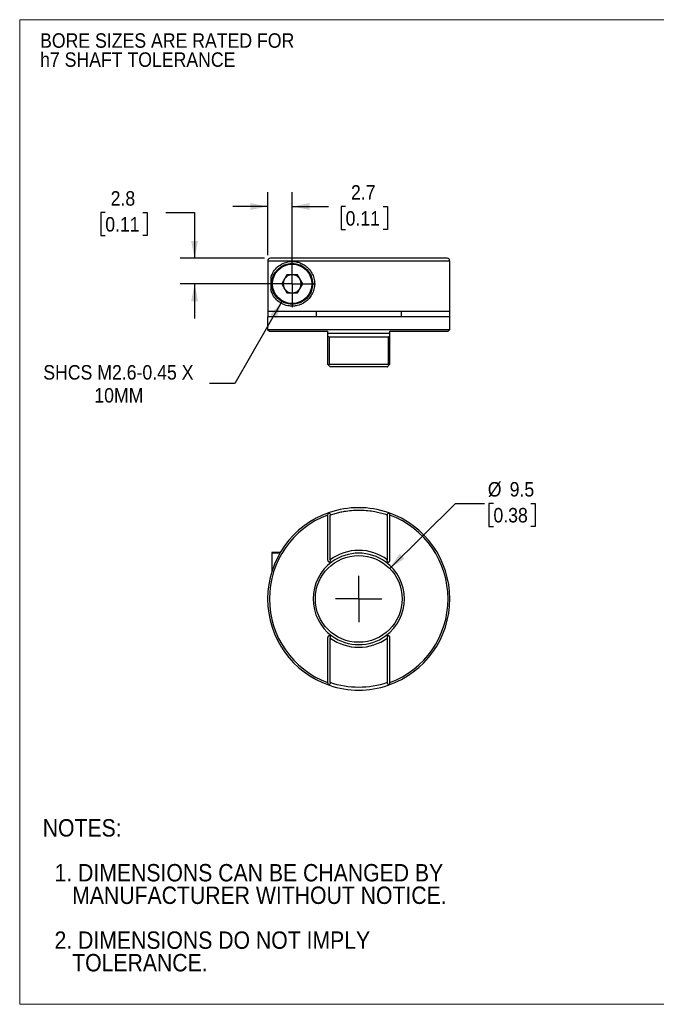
# Model space of a CAD drawing. Header units: millimetres. Extents: x 0 to 140, y 0 to 108.
# Tile 1 of 2: x 0 to 70, y 0 to 108. Entities that reach past the tile are written whole.
import ezdxf

# ---------------------------------------------------------------- set-up
doc = ezdxf.new("R2010")
doc.units = ezdxf.units.MM
doc.header["$LTSCALE"] = 0.5
doc.linetypes.add('SLD-Solid', pattern=[0])
doc.layers.add('SLD-0', color=7, linetype='SLD-Solid', lineweight=25)
doc.layers.add('TEXT', color=140, linetype='SLD-Solid', lineweight=25)
doc.styles.add('SLDTEXTSTYLE0', font='GOTHIC.TTF', dxfattribs={"width": 0.913})
doc.dimstyles.new('SLDDIMSTYLE0', dxfattribs={"dimtxt": 1.5875, "dimasz": 1.905, "dimexe": 0, "dimexo": 0.0625, "dimgap": 0.396875, "dimtad": 0, "dimtih": 1, "dimtoh": 1, "dimdec": 1, "dimrnd": 1e-09, "dimzin": 12, "dimdsep": 46, "dimtxsty": 'SLDTEXTSTYLE0', "dimsah": 1, "dimcen": 0, "dimadec": 0, "dimazin": 3, "dimtfac": 1, "dimtdec": 1, "dimtofl": 0, "dimtmove": 0, "dimatfit": 3, "dimfxl": 0, "dimfrac": 2, "dimtolj": 1, "dimtzin": 12, "dimarcsym": 0})
doc.dimstyles.new('SLDDIMSTYLE3', dxfattribs={"dimtxt": 1.5875, "dimasz": 1.905, "dimexe": 0, "dimexo": 0.0625, "dimgap": 0.396875, "dimtad": 0, "dimtih": 1, "dimtoh": 1, "dimdec": 1, "dimrnd": 1e-09, "dimzin": 12, "dimdsep": 46, "dimtxsty": 'SLDTEXTSTYLE0', "dimsah": 1, "dimcen": 0.09, "dimadec": 0, "dimazin": 3, "dimtfac": 1, "dimtdec": 1, "dimtmove": 0, "dimatfit": 0, "dimfxl": 0, "dimfrac": 2, "dimtolj": 1, "dimtzin": 12, "dimarcsym": 0})
doc.dimstyles.new('SLDDIMSTYLE4', dxfattribs={"dimtxt": 1.5875, "dimasz": 1.905, "dimexe": 0, "dimexo": 0.0625, "dimgap": 0.396875, "dimtad": 0, "dimtih": 1, "dimtoh": 1, "dimdec": 1, "dimrnd": 1e-09, "dimzin": 12, "dimdsep": 46, "dimtxsty": 'SLDTEXTSTYLE0', "dimsah": 1, "dimcen": 0, "dimadec": 0, "dimazin": 3, "dimtfac": 1, "dimtdec": 1, "dimtofl": 0, "dimtmove": 0, "dimatfit": 3, "dimfxl": 0, "dimfrac": 2, "dimtolj": 1, "dimtzin": 12, "dimarcsym": 0})

# ---------------------------------------------------------------- blocks, each defined once
blk = doc.blocks.new('Block2')
at = {"color": 7, "linetype": 'SLD-Solid', "lineweight": 18}
for p, q in [((139.7, 107.95), (0, 107.95)), ((0, 0), (0, 107.95)), ((139.7, 0), (0, 0))]:
    blk.add_line(p, q, dxfattribs=at)
blk = doc.blocks.new('SW_NOTE_0_2')
at = {"layer": 'SLD-0', "color": 0, "char_height": 1.5875, "attachment_point": 1, "style": 'SLDTEXTSTYLE0'}
for s, insert in [('BORE SIZES ARE RATED FOR ', (0, 2.03)), ('h7 SHAFT TOLERANCE', (0, -0.06))]:
    blk.add_mtext(s, dxfattribs=dict(at, insert=insert))
blk = doc.blocks.new('SW_NOTE_0_3')
at = {"layer": 'TEXT', "color": 0, "char_height": 1.905, "attachment_point": 1, "style": 'SLDTEXTSTYLE0'}
for s, insert in [('NOTES:', (0, 2.43)), ('  1. DIMENSIONS CAN BE CHANGED BY     ', (0, -2.49)), ('     MANUFACTURER WITHOUT NOTICE.', (0, -4.96)), ('  2. DIMENSIONS DO NOT IMPLY ', (0, -9.88)), ('     TOLERANCE.', (0, -12.35))]:
    blk.add_mtext(s, dxfattribs=dict(at, insert=insert))
blk = doc.blocks.new('_D')
at = {"layer": 'SLD-0'}
for p, q in [((40.6, 47.79), (47.83, 54.91)), ((47.83, 54.91), (51.01, 54.91)), ((51.98, 54.91), (51.49, 54.91)), ((51.49, 54.91), (51.49, 52.39)), ((56.08, 54.91), (56.56, 54.91)), ((56.56, 54.91), (56.56, 52.39)), ((51.49, 52.39), (51.98, 52.39)), ((56.56, 52.39), (56.08, 52.39))]:
    blk.add_line(p, q, dxfattribs=at)
blk.add_solid([(40.6, 47.79), (42.22, 48.86), (41.69, 49.4)], dxfattribs=at)
at = {"layer": 'SLD-0', "char_height": 1.587, "attachment_point": 1, "style": 'SLDTEXTSTYLE0'}
for s, insert in [('%%c', (51.36, 57.26)), ('9.5', (53.76, 57.26)), ('0.38', (51.98, 54.42))]:
    blk.add_mtext(s, dxfattribs=dict(at, insert=insert))
blk = doc.blocks.new('SW_CENTERMARKSYMBOL_0')
at = {"layer": 'SLD-0', "color": 0}
for q in [(0, 2.54), (-2.54, 0), (0, -2.54), (2.54, 0)]:
    blk.add_line((0, 0), q, dxfattribs=at)
blk = doc.blocks.new('_D_4')
at = {"layer": 'SLD-0'}
for p, q in [((9.39, 86.8), (8.91, 86.8)), ((8.91, 86.8), (8.91, 84.28)), ((13.5, 86.8), (13.98, 86.8)), ((13.98, 86.8), (13.98, 84.28)), ((16.02, 86.81), (19.19, 86.81)), ((19.19, 86.81), (19.19, 81.79)), ((8.91, 84.28), (9.39, 84.28)), ((13.98, 84.28), (13.5, 84.28)), ((26.88, 81.79), (17.61, 81.79)), ((29.27, 78.99), (17.61, 78.99)), ((19.19, 78.99), (19.19, 75.18))]:
    blk.add_line(p, q, dxfattribs=at)
for points in [[(19.19, 81.79), (19.57, 83.7), (18.81, 83.7)], [(19.19, 78.99), (18.81, 77.09), (19.57, 77.09)]]:
    blk.add_solid(points, dxfattribs=at)
at = {"layer": 'SLD-0', "char_height": 1.587, "attachment_point": 1, "style": 'SLDTEXTSTYLE0'}
for s, insert in [('2.8', (9.98, 89.15)), ('0.11', (9.39, 86.31))]:
    blk.add_mtext(s, dxfattribs=dict(at, insert=insert))
blk = doc.blocks.new('_D_5')
at = {"layer": 'SLD-0'}
for p, q in [((27.21, 82.13), (27.21, 89.06)), ((29.9, 79.63), (29.9, 89.06)), ((27.21, 87.47), (23.4, 87.47)), ((29.9, 87.47), (33.89, 87.47)), ((35.76, 87.46), (35.28, 87.46)), ((35.28, 87.46), (35.28, 84.94)), ((39.87, 87.46), (40.35, 87.46)), ((40.35, 87.46), (40.35, 84.94)), ((35.28, 84.94), (35.76, 84.94)), ((40.35, 84.94), (39.87, 84.94))]:
    blk.add_line(p, q, dxfattribs=at)
for points in [[(27.21, 87.47), (25.31, 87.85), (25.31, 87.09)], [(29.9, 87.47), (31.81, 87.09), (31.81, 87.85)]]:
    blk.add_solid(points, dxfattribs=at)
at = {"layer": 'SLD-0', "char_height": 1.587, "attachment_point": 1, "style": 'SLDTEXTSTYLE0'}
for s, insert in [('2.7', (36.35, 89.81)), ('0.11', (35.76, 86.96))]:
    blk.add_mtext(s, dxfattribs=dict(at, insert=insert))
blk = doc.blocks.new('_D_6')
at = {"layer": 'SLD-0'}
for p, q in [((28.78, 77.05), (23.59, 68.05)), ((23.59, 68.05), (20.81, 68.05))]:
    blk.add_line(p, q, dxfattribs=at)
blk.add_solid([(28.78, 77.05), (27.5, 75.59), (28.16, 75.2)], dxfattribs=at)
at = {"layer": 'SLD-0', "attachment_point": 1, "style": 'SLDTEXTSTYLE0'}
for s, insert, char_height in [('SHCS M2.6-0.45 X', (2.59, 70.08), 1.5875), ('10MM', (8.19, 67.56), 1.587)]:
    blk.add_mtext(s, dxfattribs=dict(at, insert=insert, char_height=char_height))
blk = doc.blocks.new('SW_CENTERMARKSYMBOL_1')
at = {"layer": 'SLD-0', "color": 0}
for q in [(0, 2.54), (-2.54, 0), (0, -2.54), (2.54, 0)]:
    blk.add_line((0, 0), q, dxfattribs=at)

msp = doc.modelspace()

# ---------------------------------------------------------------- linework, layer by layer
for p, q in [((27.21, 81.49), (27.21, 75.99)), ((47.2, 81.49), (27.21, 81.49)), ((47.2, 75.99), (47.2, 81.49)), ((29.33, 79.99), (28.75, 78.99)), ((30.48, 79.99), (29.33, 79.99)), ((31.06, 78.99), (30.48, 79.99)), ((27.55, 79.67), (27.55, 78.32)), ((28.75, 78.99), (29.33, 77.99)), ((30.48, 77.99), (31.06, 78.99)), ((29.33, 77.99), (30.48, 77.99)), ((27.21, 75.99), (47.2, 75.99)), ((27.25, 75.39), (27.25, 75.99)), ((32.55, 75.39), (32.55, 75.99)), ((41.86, 75.99), (41.86, 75.39)), ((47.15, 75.99), (47.15, 75.39)), ((27.2, 75.39), (27.2, 73.99)), ((47.2, 75.39), (27.2, 75.39)), ((47.2, 73.99), (47.2, 75.39)), ((27.2, 73.99), (27.4, 73.79)), ((27.2, 73.99), (47.2, 73.99)), ((27.4, 73.79), (33.78, 73.79)), ((33.78, 73.59), (40.63, 73.59)), ((40.63, 73.79), (47, 73.79)), ((47, 73.79), (47.2, 73.99)), ((33.78, 73.39), (33.78, 70.19)), ((33.98, 70.19), (33.98, 73.19)), ((33.98, 73.19), (40.43, 73.19)), ((40.43, 73.19), (40.43, 70.19)), ((40.63, 70.19), (40.63, 73.39)), ((33.89, 70.09), (33.78, 70.19)), ((33.98, 70.19), (40.43, 70.19)), ((40.63, 70.19), (40.52, 70.09)), ((33.78, 53.64), (33.78, 48.75)), ((34.08, 48.75), (34.08, 53.64)), ((40.33, 53.64), (40.33, 48.75)), ((40.63, 48.75), (40.63, 53.64)), ((27.65, 49.45), (27.65, 47.42)), ((28.54, 49.45), (27.65, 49.45)), ((33.78, 40.16), (33.78, 35.27)), ((34.08, 35.27), (34.08, 40.16)), ((40.33, 40.16), (40.33, 35.27)), ((40.63, 35.27), (40.63, 40.16))]:
    msp.add_line(p, q)
for centre, radius in [((29.9, 78.99), 2.25), ((37.2, 44.45), 4.76)]:
    msp.add_circle(centre, radius)
for centre, radius, start, end in [((46.9, 81.49), 0.3, 0, 90), ((29.9, 78.99), 1, 90, 150), ((29.9, 78.99), 1, 30, 90), ((29.9, 78.99), 1, 150, 210), ((29.9, 78.99), 1, 330, 30), ((29.9, 78.99), 1, 210, 270), ((29.9, 78.99), 1, 270, 330), ((37.2, 44.45), 10, 71.2061, 108.7939), ((37.2, 44.45), 10, 108.7939, 251.2061), ((37.2, 44.45), 9.8, 110.4561, 249.5439), ((34.08, 53.64), 0.3, 130.0203, 180), ((37.2, 44.45), 10, 0, 71.2061), ((40.33, 53.64), 0.3, 0, 49.9797), ((37.2, 44.45), 9.8, 290.4561, 69.5439), ((27.75, 49.45), 0.1, 90, 180), ((34.08, 48.75), 0.3, 180, 256.7958), ((37.2, 44.45), 5.01, 53.9681, 126.0319), ((40.33, 48.75), 0.3, 283.2042, 0), ((37.2, 44.45), 5.01, 126.0319, 233.9681), ((37.2, 44.45), 5.01, 306.0319, 53.9681), ((37.2, 44.45), 10, 288.7939, 0), ((34.08, 40.16), 0.3, 103.2042, 180), ((37.2, 44.45), 5.01, 233.9681, 306.0319), ((40.33, 40.16), 0.3, 0, 76.7958), ((34.08, 35.27), 0.3, 180, 229.9797), ((37.2, 44.45), 10, 251.2061, 288.7939), ((40.33, 35.27), 0.3, 310.0203, 0)]:
    msp.add_arc(centre, radius, start, end)
for points, knots in [([(27.51, 81.79), (27.43, 81.79), (27.35, 81.76), (27.24, 81.65), (27.21, 81.57), (27.21, 81.49)], [0, 0, 0, 0, 0.5, 0.5, 1, 1, 1, 1]), ([(46.9, 81.79), (46.9, 81.79), (45.91, 81.79), (42.34, 81.79), (39.92, 81.79), (34.84, 81.79), (32.38, 81.79), (28.69, 81.79), (27.6, 81.79), (27.51, 81.79)], [0, 0, 0, 0, 0.25, 0.25, 0.5, 0.5, 0.75, 0.75, 1, 1, 1, 1]), ([(27.55, 79.67), (27.59, 79.8), (27.63, 79.92), (27.74, 80.14), (27.79, 80.24), (27.98, 80.53), (28.13, 80.7), (28.47, 81), (28.67, 81.12), (29.1, 81.32), (29.34, 81.39), (29.87, 81.46), (30.15, 81.45), (30.59, 81.35), (30.74, 81.3), (31.04, 81.17), (31.19, 81.09), (31.47, 80.89), (31.61, 80.76), (31.85, 80.49), (31.97, 80.33), (32.15, 79.99), (32.23, 79.8), (32.33, 79.41), (32.35, 79.21), (32.36, 78.8), (32.33, 78.6), (32.23, 78.21), (32.16, 78.02), (31.98, 77.67), (31.87, 77.52), (31.62, 77.23), (31.48, 77.11), (31.06, 76.8), (30.75, 76.67), (30.31, 76.57), (30.16, 76.55), (29.88, 76.54), (29.74, 76.55), (29.35, 76.59), (29.11, 76.66), (28.67, 76.86), (28.48, 76.99), (28.13, 77.28), (27.99, 77.45), (27.8, 77.74), (27.74, 77.84), (27.63, 78.07), (27.59, 78.18), (27.55, 78.32)], [0, 0, 0, 0, 0.03125, 0.03125, 0.0625, 0.0625, 0.125, 0.125, 0.1875, 0.1875, 0.25, 0.25, 0.3125, 0.3125, 0.34375, 0.34375, 0.375, 0.375, 0.40625, 0.40625, 0.4375, 0.4375, 0.46875, 0.46875, 0.5, 0.5, 0.53125, 0.53125, 0.5625, 0.5625, 0.59375, 0.59375, 0.625, 0.625, 0.6875, 0.6875, 0.71875, 0.71875, 0.75, 0.75, 0.8125, 0.8125, 0.875, 0.875, 0.9375, 0.9375, 0.96875, 0.96875, 1, 1, 1, 1]), ([(29.9, 76.84), (28.72, 76.84), (27.75, 77.81), (27.75, 80.18), (28.72, 81.14), (29.9, 81.14)], [0, 0, 0, 0, 0.5, 0.5, 1, 1, 1, 1]), ([(29.9, 81.14), (31.09, 81.14), (32.05, 80.18), (32.05, 77.81), (31.09, 76.84), (29.9, 76.84)], [0, 0, 0, 0, 0.5, 0.5, 1, 1, 1, 1]), ([(33.78, 73.39), (33.78, 73.34), (33.79, 73.3), (33.86, 73.22), (33.91, 73.19), (33.98, 73.19)], [0, 0, 0, 0, 0.5, 0.5, 1, 1, 1, 1]), ([(40.43, 73.19), (40.5, 73.19), (40.55, 73.22), (40.62, 73.3), (40.63, 73.34), (40.63, 73.39)], [0, 0, 0, 0, 0.5, 0.5, 1, 1, 1, 1]), ([(33.89, 70.09), (33.93, 70.04), (33.98, 69.99), (34.06, 69.92), (34.08, 69.89), (34.08, 69.89)], [0, 0, 0, 0, 0.5, 0.5, 1, 1, 1, 1]), ([(40.33, 69.89), (40.23, 69.89), (40.03, 69.89), (39.72, 69.89), (39.42, 69.89), (39.11, 69.89), (38.64, 69.89), (38.01, 69.89), (37.2, 69.89), (36.4, 69.89), (35.7, 69.89), (35.09, 69.89), (34.58, 69.89), (34.25, 69.89), (34.08, 69.89)], [0, 0, 0, 0, 0.049708, 0.099343, 0.148959, 0.198608, 0.248342, 0.374134, 0.50001, 0.625801, 0.751677, 0.834474, 0.917166, 1, 1, 1, 1]), ([(40.33, 69.89), (40.33, 69.89), (40.35, 69.92), (40.43, 69.99), (40.48, 70.04), (40.52, 70.09)], [0, 0, 0, 0, 0.5, 0.5, 1, 1, 1, 1]), ([(40.33, 53.64), (40.23, 53.67), (40.03, 53.73), (39.72, 53.82), (39.42, 53.9), (39.11, 53.97), (38.64, 54.05), (38.01, 54.13), (37.2, 54.16), (36.4, 54.13), (35.7, 54.04), (35.09, 53.92), (34.58, 53.8), (34.25, 53.69), (34.08, 53.64)], [0, 0, 0, 0, 0.049708, 0.099343, 0.148959, 0.198608, 0.248342, 0.374134, 0.50001, 0.625801, 0.751677, 0.834474, 0.917166, 1, 1, 1, 1]), ([(33.89, 53.87), (33.93, 53.86), (33.98, 53.85), (34.06, 53.77), (34.08, 53.7), (34.08, 53.64)], [0, 0, 0, 0, 0.5, 0.5, 1, 1, 1, 1]), ([(40.33, 53.64), (40.33, 53.7), (40.35, 53.77), (40.43, 53.85), (40.48, 53.86), (40.52, 53.87)], [0, 0, 0, 0, 0.5, 0.5, 1, 1, 1, 1]), ([(40.33, 48.75), (39.42, 49.41), (38.33, 49.77), (36.08, 49.77), (34.99, 49.41), (34.08, 48.75)], [0, 0, 0, 0, 0.5, 0.5, 1, 1, 1, 1]), ([(28.61, 49.55), (28.59, 49.55), (28.51, 49.55), (28.38, 49.55), (28.23, 49.55), (28.1, 49.55), (27.99, 49.55), (27.88, 49.55), (27.78, 49.55), (27.76, 49.55), (27.75, 49.55)], [0, 0, 0, 0, 0.041659, 0.152574, 0.263288, 0.372903, 0.482585, 0.593499, 0.796617, 1, 1, 1, 1]), ([(34.08, 48.75), (34.08, 48.7), (34.07, 48.65), (34.05, 48.55), (34.03, 48.5), (34.01, 48.46)], [0, 0, 0, 0, 0.5, 0.5, 1, 1, 1, 1]), ([(40.4, 48.46), (40.38, 48.5), (40.36, 48.55), (40.34, 48.65), (40.33, 48.7), (40.33, 48.75)], [0, 0, 0, 0, 0.5, 0.5, 1, 1, 1, 1]), ([(34.01, 48.46), (34.02, 48.45), (34.05, 48.45), (34.1, 48.45), (34.15, 48.46), (34.2, 48.47), (34.24, 48.49), (34.26, 48.51)], [0, 0, 0, 0, 0.151651, 0.318154, 0.500023, 0.702753, 1, 1, 1, 1]), ([(40.4, 48.46), (40.38, 48.45), (40.35, 48.45), (40.31, 48.45), (40.26, 48.46), (40.21, 48.47), (40.17, 48.49), (40.15, 48.51)], [0, 0, 0, 0, 0.150973, 0.317467, 0.500062, 0.703, 1, 1, 1, 1]), ([(34.01, 40.45), (34.02, 40.45), (34.05, 40.46), (34.1, 40.46), (34.15, 40.45), (34.2, 40.43), (34.24, 40.41), (34.26, 40.4)], [0, 0, 0, 0, 0.150973, 0.317467, 0.500062, 0.703, 1, 1, 1, 1]), ([(34.01, 40.45), (34.03, 40.4), (34.05, 40.36), (34.07, 40.26), (34.08, 40.21), (34.08, 40.16)], [0, 0, 0, 0, 0.5, 0.5, 1, 1, 1, 1]), ([(34.08, 40.16), (34.99, 39.5), (36.08, 39.14), (38.33, 39.14), (39.42, 39.5), (40.33, 40.16)], [0, 0, 0, 0, 0.5, 0.5, 1, 1, 1, 1]), ([(40.15, 40.4), (40.17, 40.41), (40.19, 40.43), (40.23, 40.44), (40.27, 40.45), (40.33, 40.46), (40.38, 40.45), (40.4, 40.45)], [0, 0, 0, 0, 0.208643, 0.375418, 0.500334, 0.767923, 1, 1, 1, 1]), ([(40.4, 40.45), (40.38, 40.4), (40.36, 40.36), (40.34, 40.26), (40.33, 40.21), (40.33, 40.16)], [0, 0, 0, 0, 0.5, 0.5, 1, 1, 1, 1]), ([(34.08, 35.27), (34.08, 35.2), (34.06, 35.14), (33.98, 35.06), (33.93, 35.04), (33.89, 35.04)], [0, 0, 0, 0, 0.5, 0.5, 1, 1, 1, 1]), ([(40.52, 35.04), (40.48, 35.04), (40.43, 35.06), (40.35, 35.14), (40.33, 35.2), (40.33, 35.27)], [0, 0, 0, 0, 0.5, 0.5, 1, 1, 1, 1])]:
    msp.add_open_spline(points, degree=3, knots=knots)
for points in [[(33.78, 73.79), (33.78, 73.73), (33.78, 73.66), (33.78, 73.59)], [(33.78, 73.59), (33.78, 73.53), (33.78, 73.46), (33.78, 73.39)], [(40.63, 73.59), (40.63, 73.66), (40.63, 73.73), (40.63, 73.79)], [(40.63, 73.39), (40.63, 73.46), (40.63, 73.53), (40.63, 73.59)], [(33.98, 70.19), (33.95, 70.16), (33.92, 70.12), (33.89, 70.09)], [(40.52, 70.09), (40.49, 70.12), (40.46, 70.16), (40.43, 70.19)], [(33.98, 53.92), (33.95, 53.91), (33.92, 53.89), (33.89, 53.87)], [(40.52, 53.87), (40.49, 53.89), (40.46, 53.91), (40.43, 53.92)], [(33.98, 34.99), (33.95, 35), (33.91, 35.02), (33.89, 35.04)], [(40.33, 35.27), (38.3, 34.58), (36.11, 34.58), (34.08, 35.27)], [(40.43, 34.99), (40.46, 35), (40.49, 35.02), (40.52, 35.04)]]:
    msp.add_open_spline(points, degree=3)

# ---------------------------------------------------------------- block references
at = {"color": 7, "linetype": 'Continuous'}
msp.add_blockref('Block2', (0, 0), dxfattribs=at)
at = {"layer": 'SLD-0'}
for name, p in [('SW_NOTE_0_2', (2.24, 104.43)), ('SW_CENTERMARKSYMBOL_1', (29.9, 78.99)), ('SW_CENTERMARKSYMBOL_0', (37.2, 44.45))]:
    msp.add_blockref(name, p, dxfattribs=at)
at = {"layer": 'TEXT'}
msp.add_blockref('SW_NOTE_0_3', (2.53, 17.87), dxfattribs=at)

# ---------------------------------------------------------------- dimensions: what is measured, and where the dimension line sits
at = {"layer": 'SLD-0'}
dim = msp.add_linear_dim(base=(29.9, 87.47), p1=(27.21, 81.49), p2=(29.9, 78.99), dimstyle='SLDDIMSTYLE3', dxfattribs=at)
dim.commit()
dim.dimension.update_dxf_attribs({"geometry": '_D_5', "text_midpoint": (37.82, 87.47), "dimtype": 160})
dim = msp.add_linear_dim(base=(19.19, 78.99), p1=(27.51, 81.79), p2=(29.9, 78.99), angle=90, dimstyle='SLDDIMSTYLE3', dxfattribs=at)
dim.commit()
dim.dimension.update_dxf_attribs({"geometry": '_D_4', "text_midpoint": (19.19, 86.81), "dimtype": 160})
dim = msp.add_diameter_dim_2p(p1=(31.03, 80.94), p2=(28.78, 77.05), text='SHCS M2.6-0.45 X\\P10MM', dimstyle='SLDDIMSTYLE4', override={"dimpost": '<>'}, dxfattribs=at)
dim.commit()
dim.dimension.update_dxf_attribs({"geometry": '_D_6', "text_midpoint": (11.3, 68.05), "dimtype": 163})
dim = msp.add_diameter_dim_2p(p1=(33.81, 41.11), p2=(40.6, 47.79), dimstyle='SLDDIMSTYLE0', dxfattribs=at)
dim.commit()
dim.dimension.update_dxf_attribs({"geometry": '_D', "text_midpoint": (54.03, 54.91), "dimtype": 163})

doc.saveas('drawing.dxf')
